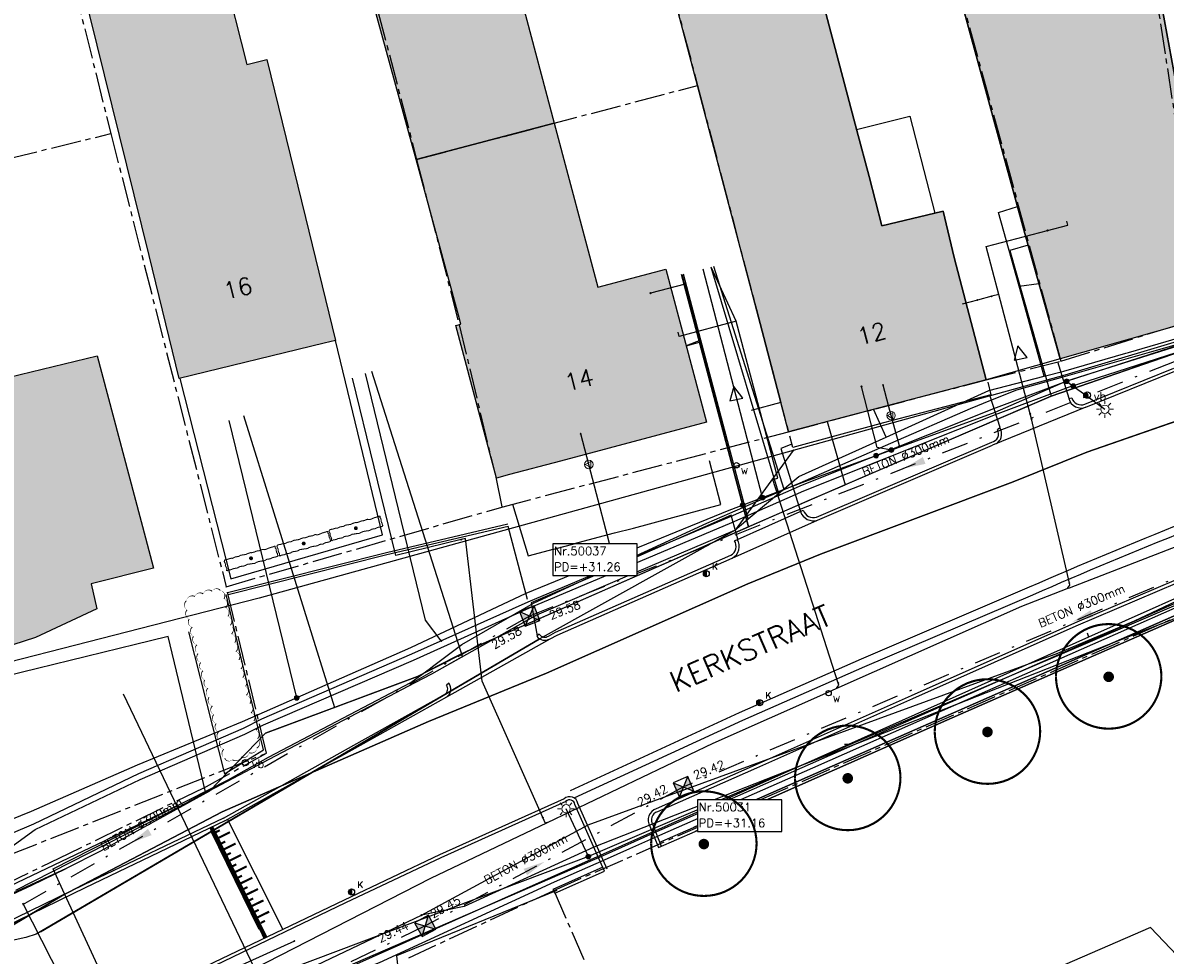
# Model space of a CAD drawing. Header units: metres. Extents: x 202952 to 203755, y 349031 to 349702.
# Tile 5 of 84: x 203085 to 203140, y 349308 to 349352. Entities that reach past the tile are written whole.
import ezdxf
from ezdxf.enums import TextEntityAlignment as Align

# ---------------------------------------------------------------- set-up
doc = ezdxf.new("R2010")
doc.units = ezdxf.units.M
for name, pattern in [('1-200 CENTER', [4.28625, 2.8575, -0.47625, 0.47625, -0.47625]), ('1-200 DASHDOT', [2.54, 1.27, -0.635, 0, -0.635]), ('1-200 HIDDEN', [0.9525, 0.635, -0.3175])]:
    doc.linetypes.add(name, pattern=pattern)
for name, color, linetype in [('bgt.onbegroeidterreindeel', 252, 'Continuous'), ('PH-ALG-WERKGRENS', 3, '1-200 WERKGRENS'), ('PH-BEST-BEBOUWING', 1, 'Continuous'), ('PH-BEST-BEBOUWING-ARCERING', 254, 'Continuous'), ('PH-BEST-DREMPEL', 11, '1-200 HIDDEN'), ('PH-BEST-HAAG-VERWIJDEREN', 96, '1-200 BLOKHAAG'), ('PH-BEST-HUISNUMMER', 7, 'Continuous'), ('PH-BEST-INDACTIEF INGETEKEND', 96, '1-200 DASHDOT'), ('PH-BEST-INRIT', 8, 'Continuous'), ('PH-BEST-KADASTRALE-GRENS', 240, '1-200 CENTER'), ('PH-BEST-KL-DATA_EUROFIBER', 115, '1-200 EUROFIBER'), ('PH-BEST-KL-DATA_GEBROERDES van donk', 115, '1-200 DATA'), ('PH-BEST-KL-DATA_KPN', 115, '1-200 TELEFONIE-KPN'), ('PH-BEST-KL-DATA_ZIGGO BV', 115, '1-200 ZIGGO'), ('PH-BEST-KL-ET_MIDDENSPANNING_ENEXIS', 115, '1-200 MIDDENSPANNING'), ('PH-BEST-KL-GAS_HOGEDRUK_ENEXIS', 115, '1-200 GASLEIDING HOGE DRUK'), ('PH-BEST-KL-GAS_LAGEDRUK_ENEXIS', 115, '1-200 GASLEIDING LAGE DRUK'), ('PH-BEST-KL-LAAGSPANNING-ENEXIS', 115, '1-200 LAAGSPANNING'), ('PH-BEST-KL-WATER-WML', 115, '1-200 WML'), ('PH-BEST-KL-WATER-WML-buiten gebruik', 11, '1-200 WML'), ('PH-BEST-LEIBOOM', 96, 'Continuous'), ('PH-BEST-MUUR-INDICATIEF INGETEKEND', 1, 'Continuous'), ('PH-BEST-POORT', 8, '1-200 HIDDEN'), ('PH-BEST-PUT-HANDHAVEN', 44, 'Continuous'), ('PH-BEST-RIO-HANDHAVEN-GEMENGD', 44, '1-200 DASHDOT'), ('PH-BEST-RIO-TEKST', 8, 'Continuous'), ('PH-BEST-RIO-TEKST-PUTTENSTAAT', 8, 'Continuous'), ('PH-BEST-RIO-TEKST-VLOEIVLAK', 8, 'Continuous'), ('PH-BEST-STRAATNAAM-RIOLERING', 7, 'Continuous'), ('PH-INM-AFSLUITER WATER', 6, 'Continuous'), ('PH-INM-BOOM-HANDHAVEN', 96, 'Continuous'), ('PH-INM-HEKWERK', 6, '1-200 HEKWERK'), ('PH-INM-KANTVERHARDING', 9, 'Continuous'), ('PH-INM-KOLK VERWIJDEREN', 6, 'Continuous'), ('PH-INM-VERKEERSBORD', 6, 'Continuous')]:
    doc.layers.add(name, color=color, linetype=linetype)
doc.styles.add('ISO', font='ISO')
doc.styles.add('NLCS-ISO', font='txt')
doc.styles.add('RDL_MAATVOERING', font='romans.shx')
doc.styles.add('ROMANS', font='romans.shx')
doc.linetypes.add('1-200 BLOKHAAG', pattern='A,0,-0.035,[1,Gras.shx,S=5,R=0,X=0,Y=0.0025],-0.475', length=0.51)
doc.linetypes.add('1-200 DATA', pattern='A,1.5,-0.6,["DATA",ROMANS,S=0.24,R=0,X=-0.5,Y=-0.12],-0.3', length=2.4)
doc.linetypes.add('1-200 EUROFIBER', pattern='A,1.5,-0.6,["EURO",ROMANS,S=0.24,R=0,X=-0.5,Y=-0.12],-0.65', length=2.75)
doc.linetypes.add('1-200 GASLEIDING HOGE DRUK', pattern='A,1.5,-0.6,["GAS HD",ROMANS,S=0.24,R=0,X=-0.5,Y=-0.12],-1.1', length=3.2)
doc.linetypes.add('1-200 GASLEIDING LAGE DRUK', pattern='A,1.5,-0.6,["GAS LD",ROMANS,S=0.24,R=0,X=-0.5,Y=-0.12],-1', length=3.1)
doc.linetypes.add('1-200 HEKWERK', pattern='A,1.5,-0.4,["X",ROMANS,S=0.24,R=0,X=-0.275,Y=-0.12],-0.05', length=1.95)
doc.linetypes.add('1-200 LAAGSPANNING', pattern='A,1.5,-0.6,["LS",ROMANS,S=0.24,R=0,X=-0.45,Y=-0.12],-0.05', length=2.15)
doc.linetypes.add('1-200 MIDDENSPANNING', pattern='A,1.5,-0.6,["MS",ROMANS,S=0.24,R=0,X=-0.5,Y=-0.12],-0.05', length=2.15)
doc.linetypes.add('1-200 TELEFONIE-KPN', pattern='A,1.5,-0.6,["KPN",ROMANS,S=0.24,R=0,X=-0.5,Y=-0.12],-0.3', length=2.4)
doc.linetypes.add('1-200 WERKGRENS', pattern='A,1.5,-0.6,["WERK",ROMANS,S=0.24,R=0,X=-0.5,Y=-0.12],-0.45', length=2.55)
doc.linetypes.add('1-200 WML', pattern='A,1.5,-0.6,["WML",ROMANS,S=0.24,R=0,X=-0.5,Y=-0.12],-0.3', length=2.4)
doc.linetypes.add('1-200 ZIGGO', pattern='A,1.5,-0.6,["ZIGGO",ROMANS,S=0.24,R=0,X=-0.5,Y=-0.12],-0.65', length=2.75)

# ---------------------------------------------------------------- blocks, each defined once
blk = doc.blocks.new('SKL-WTB_HULP_OVERIG-SO')
at = {"color": 0, "linetype": 'ByBlock', "lineweight": 18}
for points in [[(-0.14, 0.14), (0.14, -0.14)], [(0.14, 0.14), (-0.14, -0.14)]]:
    blk.add_lwpolyline(points, dxfattribs=at)
at = {"color": 0, "linetype": 'ByBlock', "lineweight": 18, "style": 'NLCS-ISO', "flags": 1}
for tag, p in [('TYPE', (1.5, 0)), ('OMSCHRIJVING', (1.5, -3)), ('LABEL', (1.5, -1.5))]:
    blk.add_attdef(tag, p, '', height=1, dxfattribs=at)
blk = doc.blocks.new('SKL-WTB_HULP_MOF-SO')
at = {"linetype": 'ByBlock', "lineweight": 18}
h = blk.add_hatch(color=0, dxfattribs=at)
h.dxf.hatch_style = 1
h.paths.add_polyline_path([(-0.5625, 0, 1), (0.5625, 0, 1)])
at = {"color": 0, "linetype": 'ByBlock', "lineweight": 18}
blk.add_circle((0, 0), 0.5625, dxfattribs=at)
at = {"color": 0, "linetype": 'ByBlock', "lineweight": 18, "style": 'NLCS-ISO', "flags": 1}
for tag, p in [('TYPE', (1.5, 0)), ('OMSCHRIJVING', (1.5, -3)), ('LABEL', (1.5, -1.5))]:
    blk.add_attdef(tag, p, '', height=1, dxfattribs=at)
blk = doc.blocks.new('SKL-ET_OV_LICHTMAST-SO')
at = {"color": 0, "linetype": 'ByBlock', "lineweight": 18}
for points in [[(-1.25, 0), (-2, 0)], [(-1.41, 1.41), (-0.88, 0.88)], [(0, 2), (0, 1.25)], [(0.88, 0.88), (1.41, 1.41)], [(2, 0), (1.25, 0)], [(-1.41, -1.41), (-0.88, -0.88)], [(0, -1.25), (0, -2)], [(0.88, -0.88), (1.41, -1.41)]]:
    blk.add_lwpolyline(points, dxfattribs=at)
blk.add_circle((0, 0), 1, dxfattribs=at)
blk = doc.blocks.new('SKL-WTB_HULP_VERLOOP-SO')
at = {"color": 0, "linetype": 'ByBlock', "lineweight": 18}
for points in [[(0.44, 0.72), (-0.88, 0)], [(0.44, -0.72), (-0.88, 0)], [(0.44, -0.72), (0.44, 0.72)]]:
    blk.add_lwpolyline(points, dxfattribs=at)
blk.add_circle((0, 0), 1, dxfattribs=at)
at = {"color": 0, "linetype": 'ByBlock', "lineweight": 18, "style": 'NLCS-ISO', "flags": 1}
for tag, p in [('TYPE', (1.5, 0)), ('OMSCHRIJVING', (1.5, -3)), ('LABEL', (1.5, -1.5))]:
    blk.add_attdef(tag, p, '', height=1, dxfattribs=at)
blk = doc.blocks.new('*U27')
blk.add_circle((0, 0), 0.15)
at = {"style": 'RDL_MAATVOERING'}
blk.add_text('vb', height=0.4, dxfattribs=at).set_placement((0.302, -0.254))
blk = doc.blocks.new('INRITSYMBOOL')
at = {"layer": 'PH-BEST-INRIT'}
blk.add_lwpolyline([(-0.315, 0.63), (0, 0), (0.315, 0.63)], close=True, dxfattribs=at)
blk = doc.blocks.new('Boom - leilinde')
at = {"const_width": 0.1}
blk.add_lwpolyline([(-0.48, 2.51), (-0.33, 2.47), (-0.27, 2.52), (-0.16, 2.52), (-0.01, 2.49), (0.14, 2.49), (0.21, 2.53), (0.36, 2.51), (0.45, 2.53), (0.49, 2.49), (0.5, 2.26), (0.48, 2.01), (0.54, 1.73), (0.49, 1.45), (0.56, 1.17), (0.51, 0.83), (0.49, 0.6), (0.52, 0.33), (0.56, 0.23), (0.51, -0.1), (0.5, -0.21), (0.46, -0.5), (0.51, -0.68), (0.52, -0.87), (0.48, -1.15), (0.48, -1.29), (0.53, -1.44), (0.54, -1.47), (0.51, -1.77), (0.5, -1.9), (0.53, -2.05), (0.53, -2.13), (0.5, -2.32), (0.52, -2.45), (0.54, -2.48), (0.5, -2.54), (0.32, -2.47), (0.2, -2.5), (0.01, -2.53), (-0.12, -2.48), (-0.27, -2.5), (-0.32, -2.53), (-0.41, -2.52), (-0.5, -2.46), (-0.52, -2.39), (-0.52, -2.28), (-0.5, -2.17), (-0.51, -2.03), (-0.51, -1.83), (-0.47, -1.71), (-0.5, -1.53), (-0.52, -1.4), (-0.5, -1.2), (-0.48, -1.11), (-0.54, -0.86), (-0.48, -0.35), (-0.52, -0.13), (-0.53, 0.11), (-0.49, 0.2), (-0.49, 0.35), (-0.49, 0.46), (-0.52, 0.66), (-0.5, 0.86), (-0.48, 0.97), (-0.53, 1.26), (-0.44, 1.48), (-0.44, 1.63), (-0.48, 1.87), (-0.49, 2), (-0.49, 2.31), (-0.51, 2.46)], close=True, dxfattribs=at)
at = {"const_width": 0.188}
blk.add_lwpolyline([(0, -0.09, 1), (0, 0.09, 1)], format="xyb", close=True, dxfattribs=at)
blk = doc.blocks.new('*U26')
h = blk.add_hatch(color=256)
h.paths.add_polyline_path([(0, 0), (-0.375, 0.375), (-0.375, -0.375)])
h.paths.add_polyline_path([(0.375, 0.375), (0, 0), (0.375, -0.375)])
for p, q in [((-0.375, -0.375), (0.375, 0.375)), ((-0.375, 0.375), (0.375, -0.375))]:
    blk.add_line(p, q)
blk.add_lwpolyline([(-0.375, -0.375), (0.375, -0.375), (0.375, 0.375), (-0.375, 0.375)], close=True)
blk = doc.blocks.new('Materialisatie')
blk.add_solid([(-1.04, 0.173), (-1.04, -0.173), (0, 0)])
at = {"style": 'ROMANS'}
blk.add_attdef('MATERIALISATIE', (-2.631, 0.657), '', height=0.4, dxfattribs=at)
blk = doc.blocks.new('Puttenstaat bestaand')
blk.add_wipeout([(0, 0), (4, 0), (4, 1.5), (0, 1.5)])
blk.add_lwpolyline([(0, 0), (4, 0), (4, 1.5), (0, 1.5)], close=True)
at = {"style": 'ROMANS'}
for tag, p in [('NR', (0.066, 0.955)), ('PD', (0.066, 0.203))]:
    blk.add_attdef(tag, p, '', height=0.4, dxfattribs=at)
blk = doc.blocks.new('65')
at = {"color": 0}
blk.add_circle((0, 0), 0.25, dxfattribs=at)
at = {"color": 0, "style": 'ISO'}
blk.add_attdef('65', (0.6, 0), '', height=0.9, dxfattribs=at)
blk = doc.blocks.new('*U45')
at = {"const_width": 0.1}
blk.add_lwpolyline([(-2.5, 0.004, 0.990403), (2.5, 0.03, 0.990403), (-2.5, 0.018)], format="xyb", dxfattribs=at)
at = {"linetype": 'Continuous', "const_width": 0.25}
blk.add_lwpolyline([(-0.125, 0, 1), (0.125, 0, 1)], format="xyb", close=True, dxfattribs=at)
blk = doc.blocks.new('*U51')
h = blk.add_hatch(color=256)
edge = h.paths.add_edge_path()
edge.add_arc((0, 0), 0.142, 90, 270)
edge.add_line((0, -0.142), (0, 0.142))
blk.add_line((0, 0.142), (0, -0.142))
blk.add_circle((0, 0), 0.142)
at = {"ltscale": 0.05, "style": 'ROMANS'}
blk.add_text('K', height=0.3, dxfattribs=at).set_placement((0.277, 0.195))

msp = doc.modelspace()

# ---------------------------------------------------------------- hatches: boundary and pattern name
at = {"layer": 'PH-BEST-BEBOUWING-ARCERING'}
for points in [[(203126.778, 349396.225), (203125.933, 349399.255), (203126.116, 349399.306), (203125.367, 349401.87), (203125.269, 349401.843), (203117.244, 349399.601), (203117.876, 349397.339), (203125.774, 349368.421), (203133.01, 349341.93), (203134.65, 349336.16), (203140.153, 349337.725), (203142.352, 349338.35), (203142.531, 349338.401), (203140.324, 349346.038), (203140.698, 349346.177), (203139.361, 349353.406), (203138.088, 349358.948), (203137.739, 349358.891), (203134.402, 349370.71), (203132.995, 349375.762), (203129.768, 349386.808), (203129.43, 349386.717)], [(203092.87, 349335.23), (203091.45, 349341.06), (203085.464, 349365.298), (203095.793, 349367.945), (203097.208, 349362.257), (203093.285, 349361.189), (203094.989, 349354.426), (203096.076, 349350.112), (203097.024, 349350.353), (203098.87, 349342.87), (203100.29, 349337.04), (203099.748, 349336.908)], [(203131.14, 349335.17), (203124.511, 349333.432), (203121.76, 349332.71), (203121.397, 349334.094), (203120.24, 349338.51), (203116.214, 349353.82), (203113.237, 349365.151), (203118.609, 349366.618), (203121.54, 349355.232), (203122.736, 349355.549), (203125.001, 349346.995), (203125.582, 349344.801), (203126.188, 349342.47), (203128.699, 349343.074), (203129.04, 349343.154), (203129.092, 349343.168), (203129.62, 349340.97)], [(203101.251, 349356.041), (203100.214, 349360.087), (203105.642, 349361.504), (203110.474, 349362.79), (203112.822, 349353.967), (203109.15, 349352.991), (203110.655, 349347.334), (203104.103, 349345.609)], [(203107.917, 349330.508), (203107.208, 349333.181), (203105.997, 349337.751), (203106.23, 349337.812), (203106.119, 349338.234), (203104.103, 349345.609), (203110.655, 349347.334), (203112.724, 349339.558), (203115.942, 349340.414), (203117.874, 349333.157), (203110.946, 349331.314), (203108.539, 349330.674)], [(203074.189, 349321.909), (203072.973, 349326.803), (203072.882, 349327.168), (203072.331, 349329.389), (203071.652, 349332.12), (203071.914, 349333.485), (203071.651, 349334.594), (203071.375, 349335.759), (203070.473, 349336.871), (203069.268, 349341.708), (203072.185, 349342.435), (203074.12, 349342.917), (203076.247, 349343.447), (203076.22, 349343.556), (203084.07, 349345.48), (203084.166, 349345.091), (203083.635, 349344.957), (203078.158, 349343.577), (203078.958, 349340.365), (203080.338, 349340.703), (203083.282, 349341.392), (203084.817, 349335.295), (203088.984, 349336.312), (203091.282, 349327.674), (203091.662, 349326.243), (203088.704, 349325.502), (203088.967, 349324.317), (203086.07, 349322.948), (203083.404, 349322.107), (203083.294, 349322.087), (203082.034, 349321.859), (203080.66, 349321.611), (203077.441, 349321.479), (203077.167, 349322.639)]]:
    msp.add_hatch(color=256, dxfattribs=at).paths.add_polyline_path(points)

# ---------------------------------------------------------------- linework, layer by layer
at = {"layer": 'bgt.onbegroeidterreindeel'}
for points in [[(203120, 349389.562), (203125.774, 349368.421), (203133.01, 349341.93), (203134.65, 349336.16), (203131.14, 349335.17), (203129.62, 349340.97), (203129.092, 349343.168), (203129.04, 349343.154), (203128.699, 349343.074), (203126.188, 349342.47), (203125.582, 349344.801), (203125.001, 349346.995), (203122.736, 349355.549), (203121.54, 349355.232), (203120, 349361.214)], [(203140.698, 349346.177), (203139.361, 349353.406), (203138.088, 349358.948), (203145.148, 349360.855)], [(203120, 349339.423), (203120.24, 349338.51), (203121.397, 349334.094), (203120, 349333.722)], [(203120, 349315.164), (203123.045, 349316.507), (203129.188, 349319.216), (203150.049, 349328.373)], [(203120.081, 349314.981), (203123.126, 349316.324), (203129.269, 349319.033), (203150.129, 349328.189)]]:
    msp.add_lwpolyline(points, dxfattribs=at)
at = {"layer": 'PH-ALG-WERKGRENS'}
msp.add_lwpolyline([(203090.218, 349320.286), (203098.841, 349302.242)], dxfattribs=at)
at = {"layer": 'PH-BEST-BEBOUWING'}
for points in [[(203117.244, 349399.601), (203125.269, 349401.843), (203125.367, 349401.87), (203126.116, 349399.306), (203125.933, 349399.255), (203126.778, 349396.225), (203129.43, 349386.717), (203129.768, 349386.808), (203132.995, 349375.762), (203134.402, 349370.71), (203137.739, 349358.891), (203138.088, 349358.948), (203139.361, 349353.406), (203140.698, 349346.177), (203140.324, 349346.038), (203142.531, 349338.401), (203142.352, 349338.35), (203140.153, 349337.725), (203134.65, 349336.16), (203133.01, 349341.93), (203125.774, 349368.421), (203117.876, 349397.339), (203117.244, 349399.601)], [(203092.87, 349335.23), (203091.45, 349341.06), (203085.464, 349365.298), (203095.793, 349367.945), (203097.208, 349362.257), (203093.285, 349361.189), (203094.989, 349354.426), (203096.076, 349350.112), (203097.024, 349350.353), (203098.87, 349342.87), (203100.29, 349337.04), (203099.748, 349336.908), (203092.87, 349335.23)], [(203131.14, 349335.17), (203124.511, 349333.432), (203121.76, 349332.71), (203121.397, 349334.094), (203120.24, 349338.51), (203116.214, 349353.82), (203113.237, 349365.151), (203118.609, 349366.618), (203121.54, 349355.232), (203122.736, 349355.549), (203125.001, 349346.995), (203125.582, 349344.801), (203126.188, 349342.47), (203128.699, 349343.074), (203129.04, 349343.154), (203129.092, 349343.168), (203129.62, 349340.97), (203131.14, 349335.17)], [(203101.251, 349356.041), (203100.214, 349360.087), (203105.642, 349361.504), (203110.474, 349362.79), (203112.822, 349353.967), (203109.15, 349352.991), (203110.655, 349347.334), (203104.103, 349345.609), (203101.251, 349356.041)], [(203107.917, 349330.508), (203107.208, 349333.181), (203105.997, 349337.751), (203106.23, 349337.812), (203106.119, 349338.234), (203104.103, 349345.609), (203110.655, 349347.334), (203112.724, 349339.558), (203115.942, 349340.414), (203117.874, 349333.157), (203110.946, 349331.314), (203108.539, 349330.674), (203107.917, 349330.508)], [(203124.989, 349347.041), (203127.52, 349347.67), (203128.699, 349343.074), (203126.188, 349342.47), (203125.582, 349344.801), (203125.001, 349346.995), (203124.989, 349347.041)]]:
    msp.add_lwpolyline(points, close=True, dxfattribs=at)
msp.add_lwpolyline([(203084.817, 349335.295), (203088.984, 349336.312), (203091.282, 349327.674), (203091.662, 349326.243), (203088.704, 349325.502), (203088.967, 349324.317), (203086.07, 349322.948), (203083.404, 349322.107)], dxfattribs=at)
at = {"layer": 'PH-BEST-DREMPEL', "linetype": 'Continuous', "transparency": 33554687}
for points, const_width in [([(203094.402, 349313.953), (203096.965, 349308.719)], 0.2), ([(203094.618, 349313.728), (203094.797, 349313.816)], 0.1), ([(203094.746, 349313.457), (203095.284, 349313.723)], 0.1), ([(203094.879, 349313.188), (203095.058, 349313.277)], 0.1), ([(203095.011, 349312.919), (203095.549, 349313.185)], 0.1), ([(203095.144, 349312.65), (203095.324, 349312.739)], 0.1), ([(203095.273, 349312.379), (203095.811, 349312.645)], 0.1), ([(203095.405, 349312.11), (203095.585, 349312.198)], 0.1), ([(203095.538, 349311.841), (203096.076, 349312.107)], 0.1), ([(203095.671, 349311.572), (203095.851, 349311.66)], 0.1), ([(203095.804, 349311.303), (203096.342, 349311.569)], 0.1), ([(203095.937, 349311.034), (203096.116, 349311.123)], 0.1), ([(203096.07, 349310.765), (203096.608, 349311.031)], 0.1), ([(203096.203, 349310.496), (203096.382, 349310.585)], 0.1), ([(203096.335, 349310.227), (203096.873, 349310.493)], 0.1), ([(203096.468, 349309.958), (203096.648, 349310.047)], 0.1), ([(203096.601, 349309.689), (203097.139, 349309.955)], 0.1), ([(203096.734, 349309.42), (203096.939, 349309.521)], 0.1)]:
    msp.add_lwpolyline(points, dxfattribs=dict(at, const_width=const_width))
msp.add_lwpolyline([(203094.354, 349313.809), (203096.653, 349309.128)], dxfattribs=at)
at = {"layer": 'PH-BEST-HAAG-VERWIJDEREN', "flags": 128}
msp.add_lwpolyline([(203110.785, 349310.955), (203103.185, 349307.858), (203103.598, 349303.996)], dxfattribs=at)
at = {"layer": 'PH-BEST-INDACTIEF INGETEKEND', "linetype": '1-200 BLOKHAAG', "flags": 128}
msp.add_lwpolyline([(203092.899, 349335.237), (203095.316, 349325.737), (203102.515, 349327.817), (203100.29, 349337.04)], dxfattribs=at)
at = {"layer": 'PH-BEST-INDACTIEF INGETEKEND'}
msp.add_lwpolyline([(203094.829, 349325.182, 0, 0.05, -0.520567), (203095.001, 349324.79, 0, 0.05, -0.520567), (203095.079, 349324.355, 0, 0.05, -0.520567), (203095.185, 349323.961, 0, 0.05, -0.520567), (203095.305, 349323.534, 0, 0.05, -0.520567), (203095.356, 349323.121, 0, 0.05, -0.520567), (203095.514, 349322.714, 0, 0.05, -0.520567), (203095.562, 349322.28, 0, 0.05, -0.520567), (203095.708, 349321.89, 0, 0.05, -0.520567), (203095.799, 349321.456, 0, 0.05, -0.520567), (203095.888, 349321.058, 0, 0.05, -0.520567), (203096.02, 349320.636, 0, 0.05, -0.520567), (203096.057, 349320.214, 0, 0.05, -0.520567), (203096.225, 349319.815, 0, 0.05, -0.520567), (203096.284, 349319.38, 0, 0.05, -0.520567), (203096.414, 349318.99, 0, 0.05, -0.520567), (203096.517, 349318.557, 0, 0.05, -0.520567), (203096.59, 349318.155, 0, 0.05, -0.520567), (203096.56, 349317.714, 0, 0.05, -0.520567), (203096.191, 349317.496, 0, 0.05, -0.520567), (203095.801, 349317.286, 0, 0.05, -0.520567), (203095.399, 349317.161, 0, 0.05, -0.520567), (203095.031, 349317.227, 0, 0.05, -0.520567), (203094.995, 349317.657, 0, 0.05, -0.520567), (203094.823, 349318.047, 0, 0.05, -0.520567), (203094.745, 349318.482, 0, 0.05, -0.520567), (203094.63, 349318.874, 0, 0.05, -0.520567), (203094.51, 349319.301, 0, 0.05, -0.520567), (203094.449, 349319.711, 0, 0.05, -0.520567), (203094.29, 349320.119, 0, 0.05, -0.520567), (203094.243, 349320.551, 0, 0.05, -0.520567), (203094.087, 349320.94, 0, 0.05, -0.520567), (203093.997, 349321.374, 0, 0.05, -0.520567), (203093.898, 349321.769, 0, 0.05, -0.520567), (203093.766, 349322.192, 0, 0.05, -0.520567), (203093.72, 349322.61, 0, 0.05, -0.520567), (203093.551, 349323.01, 0, 0.05, -0.520567), (203093.491, 349323.444, 0, 0.05, -0.520567), (203093.352, 349323.833, 0, 0.05, -0.520567), (203093.249, 349324.265, 0, 0.05, -0.520567), (203093.22, 349324.693, 0, 0.05, -0.520567), (203093.621, 349324.896, 0, 0.05, -0.520567), (203094.011, 349325.02, 0, 0.05, -0.520567), (203094.437, 349325.145, 0, 0.05, -0.520567), (203094.829, 349325.182, 0, 0.05, -0.520567)], format="xyseb", dxfattribs=at)
at = {"layer": 'PH-BEST-KADASTRALE-GRENS', "ltscale": 0.5}
for p, q in [((203091.488, 349394.122), (203104.133, 349345.617)), ((203087.874, 349353.882), (203089.637, 349346.844)), ((203104.133, 349345.617), (203117.453, 349349.124)), ((203117.453, 349349.124), (203121.76, 349332.71)), ((203070.167, 349342.073), (203089.637, 349346.844)), ((203089.637, 349346.844), (203095.102, 349325.363)), ((203134.681, 349336.054), (203142.506, 349338.486)), ((203108.169, 349329.138), (203121.76, 349332.71)), ((203095.102, 349325.363), (203108.169, 349329.138)), ((203110.632, 349310.963), (203150.424, 349328.43)), ((203097.015, 349317.469), (203095.102, 349325.363)), ((203094.025, 349315.816), (203097.015, 349317.469)), ((203094.025, 349315.816), (203087.628, 349312.703)), ((203087.628, 349312.703), (203082.725, 349310.324)), ((203103.755, 349307.763), (203110.632, 349310.963)), ((203110.632, 349310.963), (203115.065, 349300.748))]:
    msp.add_line(p, q, dxfattribs=at)
for points in [[(203116.735, 349401.625), (203117.876, 349397.339), (203134.681, 349336.054)], [(203104.332, 349397.478), (203116.214, 349353.82), (203117.453, 349349.124)], [(203137.739, 349358.891), (203139.072, 349354.16), (203140.324, 349346.038), (203142.506, 349338.486)], [(203104.133, 349345.617), (203106.152, 349337.772), (203107.88, 349330.55), (203108.169, 349329.138)], [(203121.76, 349332.71), (203131.14, 349335.17), (203134.681, 349336.054)], [(203121.76, 349332.71), (203131.14, 349335.17), (203134.681, 349336.054)], [(203076.844, 349315.917), (203078.641, 349313.64), (203080.557, 349312.399), (203082.23, 349311.984), (203083.685, 349312.322), (203084.79, 349312.638), (203097.015, 349317.469)]]:
    msp.add_lwpolyline(points, dxfattribs=at)
at = {"layer": 'PH-BEST-KL-DATA_EUROFIBER'}
for points in [[(203121.565, 349329.964), (203118.229, 349340.536)], [(203138.995, 349336.51), (203140.386, 349336.906), (203140.774, 349337.016), (203142.622, 349337.573), (203147.944, 349339.176)], [(203126.62, 349332.163), (203130.387, 349333.803), (203131.363, 349334.197), (203132.591, 349334.694), (203134.889, 349335.342), (203134.891, 349335.343), (203138.995, 349336.51)], [(203121.565, 349329.964), (203122.319, 349330.292), (203126.62, 349332.163)], [(203090.999, 349303.101), (203102.377, 349307.548), (203110.665, 349311.373), (203113.033, 349312.418), (203113.034, 349312.419), (203114.244, 349312.952), (203115.665, 349313.579), (203122.924, 349316.782), (203129.067, 349319.491), (203148.833, 349328.21), (203150.212, 349328.818), (203154.002, 349330.094)], [(203114.153, 349326.653), (203117.892, 349328.373), (203118.979, 349328.844), (203121.565, 349329.964)], [(203104.879, 349321.579), (203106.277, 349322.621), (203109.668, 349324.581), (203114.153, 349326.653)], [(203090.999, 349303.101), (203090.079, 349305.091), (203087.36, 349310.983), (203086.896, 349311.988), (203095.205, 349316.21), (203097.105, 349317.284), (203103.862, 349320.82), (203104.783, 349321.507)], [(203104.783, 349321.507), (203104.879, 349321.579)]]:
    msp.add_lwpolyline(points, dxfattribs=at)
at = {"layer": 'PH-BEST-KL-DATA_GEBROERDES van donk'}
for points in [[(203104.86, 349321.229), (203109.825, 349324.032), (203114.573, 349326.061), (203119.212, 349328.042), (203119.856, 349328.58), (203122.252, 349330.583), (203126.393, 349332.456), (203131.258, 349334.656), (203133.891, 349335.335), (203134.816, 349335.573), (203137.75, 349336.427), (203137.875, 349336.464), (203140.31, 349337.173), (203142.537, 349337.822), (203146.616, 349339.01), (203151.247, 349340.359), (203153.644, 349341.046), (203155.781, 349341.659), (203156.5, 349341.865), (203158.899, 349342.552), (203163.059, 349343.745), (203166.376, 349344.695), (203171.038, 349346.031), (203170.073, 349349.466)], [(203133.891, 349335.335), (203132.697, 349339.615), (203131.724, 349343.104), (203132.613, 349343.381)], [(203117.614, 349337.051), (203116.786, 349340.18)], [(203132.697, 349339.615), (203133.637, 349339.727)], [(203119.856, 349328.58), (203117.614, 349337.051), (203116.911, 349336.775)], [(203089.221, 349302.328), (203089.481, 349302.44), (203095.316, 349304.969), (203112.95, 349312.61), (203115.385, 349313.69), (203150.139, 349329.005), (203156.478, 349331.14), (203158.186, 349331.715), (203159.202, 349331.981), (203164.607, 349333.397), (203168.36, 349334.381), (203173.059, 349335.612), (203175.278, 349336.194), (203175.402, 349335.697)], [(203104.86, 349321.229), (203106.311, 349322.048), (203102.009, 349335.566)], [(203126.393, 349332.456), (203125.799, 349333.77)], [(203097.146, 349317.193), (203100.664, 349319.034), (203104.065, 349320.814)], [(203104.065, 349320.814), (203104.86, 349321.23), (203104.86, 349321.229)], [(203085.138, 349310.98), (203092.016, 349314.478), (203097.146, 349317.193)], [(203088.632, 349304.111), (203085.462, 349310.353)]]:
    msp.add_lwpolyline(points, dxfattribs=at)
at = {"layer": 'PH-BEST-KL-DATA_KPN'}
for points in [[(203174.447, 349347.245), (203174.095, 349347.141), (203134.868, 349335.39), (203121.99, 349331.824)], [(203104.362, 349309.787), (203112.259, 349314.071), (203134.527, 349322.205), (203138.174, 349323.75), (203144.623, 349326.797), (203148.055, 349328.593), (203151.618, 349330.112), (203155.291, 349331.345), (203159.049, 349332.283)], [(203159.049, 349332.283), (203152.062, 349329.584), (203141.665, 349324.474), (203112.541, 349313.008), (203106.387, 349310.195), (203104.363, 349309.787)], [(203121.991, 349331.824), (203119.234, 349328.034), (203109.935, 349322.87), (203086.102, 349308.886), (203085.608, 349308.737), (203085.104, 349308.626), (203084.593, 349308.553), (203084.078, 349308.519), (203083.562, 349308.523), (203082.498, 349308.643), (203075.526, 349319.522)], [(203121.99, 349331.824), (203096.666, 349324.813), (203076.059, 349319.54), (203075.793, 349319.521), (203075.527, 349319.522)], [(203086.296, 349308.999), (203109.935, 349322.87)], [(203104.362, 349309.787), (203104.348, 349309.779), (203098.406, 349306.949), (203090.689, 349303.236), (203078.493, 349296.667), (203071.288, 349292.472)]]:
    msp.add_lwpolyline(points, dxfattribs=at)
at = {"layer": 'PH-BEST-KL-DATA_ZIGGO BV'}
for points in [[(203134.22, 349334.39), (203156.236, 349341.998), (203169.667, 349344.662)], [(203133.119, 349341.547), (203132.255, 349341.301), (203134.22, 349334.39)], [(203119.865, 349328.202), (203116.683, 349340.155)], [(203116.713, 349340.162), (203117.536, 349336.953)], [(203147.219, 349338.882), (203134.22, 349334.39)], [(203074.246, 349295.189), (203080.19, 349299.491), (203080.513, 349299.884), (203080.6, 349300.213), (203080.514, 349300.714), (203078.696, 349304.756), (203078.712, 349305.297), (203078.882, 349305.618), (203079.155, 349305.857), (203087.316, 349310.711), (203094.911, 349314.696), (203104.691, 349318.968), (203110.294, 349321.258), (203119.837, 349325.494), (203123.281, 349326.906), (203132.407, 349330.333), (203135.907, 349331.735), (203154.278, 349338.103)], [(203116.908, 349336.786), (203117.536, 349336.953)], [(203117.536, 349336.953), (203119.865, 349328.202)], [(203096.964, 349318.421), (203104.171, 349321.106), (203105.149, 349321.629), (203106.188, 349322.151), (203107.284, 349322.672), (203108.435, 349323.191), (203122.749, 349329.469), (203134.22, 349334.39)], [(203134.22, 349334.39), (203124.442, 349330.195)], [(203095.927, 349333.475), (203100.242, 349319.642)], [(203123.59, 349333.19), (203124.442, 349330.195)], [(203124.442, 349330.195), (203119.865, 349328.202)], [(203122.749, 349329.469), (203124.442, 349330.195)], [(203119.865, 349328.202), (203107.284, 349322.672), (203104.171, 349321.106), (203100.242, 349319.642)], [(203108.435, 349323.191), (203119.865, 349328.202)], [(203100.242, 349319.642), (203096.964, 349318.421), (203094.311, 349315.67), (203089.137, 349312.817), (203087.509, 349312.001), (203082.273, 349309.589), (203081.095, 349309.358), (203079.943, 349309.485), (203078.818, 349309.969), (203077.72, 349310.811), (203076.648, 349312.01), (203075.978, 349313.161), (203075.484, 349314.622), (203072.734, 349325.502)], [(203081.095, 349309.358), (203081.485, 349309.395), (203081.877, 349309.472), (203082.273, 349309.589), (203082.672, 349309.745), (203084.276, 349310.465), (203085.888, 349311.218), (203087.509, 349312.001)], [(203141.278, 349306.828), (203140.803, 349307.231), (203138.927, 349309.206), (203124.402, 349302.894), (203124.426, 349302.128), (203124.352, 349301.014)]]:
    msp.add_lwpolyline(points, dxfattribs=at)
at = {"layer": 'PH-BEST-KL-ET_MIDDENSPANNING_ENEXIS'}
msp.add_lwpolyline([(203174.675, 349345.123), (203163.599, 349341.139), (203156.62, 349338.882), (203151.438, 349337.148), (203135.907, 349331.735), (203132.407, 349330.333), (203123.281, 349326.906), (203119.837, 349325.494), (203110.294, 349321.258), (203104.691, 349318.968), (203094.911, 349314.696), (203087.316, 349310.711), (203081.929, 349307.508)], dxfattribs=at)
at = {"layer": 'PH-BEST-KL-GAS_HOGEDRUK_ENEXIS'}
msp.add_lwpolyline([(203063.845, 349290.591), (203064.301, 349290.882), (203067.735, 349292.835), (203065.146, 349300.33), (203065.104, 349300.616), (203065.11, 349300.906), (203065.163, 349301.19), (203065.263, 349301.462), (203065.45, 349301.774), (203065.698, 349302.041), (203069.75, 349303.916), (203079.343, 349308.997), (203086.041, 349313.859), (203091.019, 349316.22), (203095.987, 349318.367), (203096.869, 349318.81), (203103.981, 349321.883), (203109.489, 349324.355), (203119.082, 349328.397), (203122.495, 349329.904), (203131.57, 349333.525), (203135.032, 349334.813), (203151.328, 349340.07)], dxfattribs=at)
at = {"layer": 'PH-BEST-KL-GAS_LAGEDRUK_ENEXIS'}
for points in [[(203073.192, 349323.473), (203073.904, 349318.816), (203074.988, 349315.426), (203078.106, 349310.771), (203085.987, 349314.12), (203090.958, 349316.514), (203095.926, 349318.661), (203096.798, 349319.101), (203103.91, 349322.174), (203109.414, 349324.646), (203119.007, 349328.687), (203122.419, 349330.194), (203131.494, 349333.815), (203134.95, 349335.101), (203151.246, 349340.359), (203155.733, 349341.957), (203163.101, 349343.667), (203174.538, 349345.603), (203189.278, 349349.665), (203200.812, 349352.83), (203203.117, 349367.108)], [(203121.325, 349329.711), (203118.173, 349340.243), (203118.104, 349340.505)], [(203105.301, 349322.799), (203104.558, 349323.77), (203101.704, 349335.461)], [(203126.499, 349333.954), (203126.246, 349334.92)], [(203126.626, 349333.471), (203126.499, 349333.954)], [(203127.028, 349332.033), (203126.626, 349333.471)], [(203112.298, 349331.152), (203111.912, 349332.606)], [(203113.55, 349326.389), (203112.298, 349331.152)], [(203098.337, 349308.564), (203089.991, 349304.787), (203077.589, 349298.223), (203067.453, 349292.323)]]:
    msp.add_lwpolyline(points, dxfattribs=at)
at = {"layer": 'PH-BEST-KL-LAAGSPANNING-ENEXIS'}
for points in [[(203151.274, 349340.262), (203134.95, 349335.101), (203131.545, 349333.622), (203122.393, 349330.291), (203118.931, 349328.978), (203109.313, 349325.033), (203103.839, 349322.466), (203095.866, 349318.955), (203090.877, 349316.906), (203085.864, 349314.707), (203078.947, 349311.907), (203078.521, 349311.881), (203078.096, 349311.924), (203077.684, 349312.035), (203077.296, 349312.212), (203076.941, 349312.449), (203076.63, 349312.741), (203076.37, 349313.08), (203076.168, 349313.456), (203075.247, 349317.129)], [(203120.532, 349329.585), (203117.717, 349340.41)], [(203119.59, 349329.228), (203116.867, 349339.703), (203115.222, 349339.275)], [(203126.639, 349331.836), (203125.969, 349331.957), (203125.227, 349334.856)], [(203134.95, 349335.101), (203135.263, 349334.872)], [(203135.263, 349334.872), (203135.858, 349334.437)], [(203135.858, 349334.437), (203136.765, 349333.773)], [(203098.448, 349320.092), (203095.241, 349333.239)], [(203152.065, 349329.585), (203112.274, 349312.569), (203090.6, 349304.404), (203084.677, 349301.398), (203082.665, 349300.359), (203080.665, 349299.295), (203078.676, 349298.205), (203076.699, 349297.092), (203074.735, 349295.953), (203072.784, 349294.79), (203070.845, 349293.603), (203068.92, 349292.392), (203066.91, 349291.237), (203065.086, 349290.161), (203064.386, 349289.69)], [(203112.274, 349312.569), (203111.216, 349314.835)]]:
    msp.add_lwpolyline(points, dxfattribs=at)
at = {"layer": 'PH-BEST-KL-WATER-WML'}
for points in [[(203134.04, 349342.25), (203135.007, 349342.504), (203134.956, 349342.697)], [(203131.734, 349339.216), (203131.138, 349341.49), (203134.04, 349342.25)], [(203119.278, 349337.946), (203118.093, 349340.502)], [(203131.734, 349339.216), (203131.395, 349339.128)], [(203133.217, 349333.558), (203131.734, 349339.216)], [(203130.718, 349338.95), (203129.992, 349338.76)], [(203131.395, 349339.128), (203130.718, 349338.95)], [(203119.278, 349337.946), (203116.583, 349337.229), (203116.531, 349337.422)], [(203124.123, 349320.794), (203121.016, 349330.441), (203121.257, 349330.505), (203119.278, 349337.946)], [(203106.248, 349327.594), (203103.139, 349326.837), (203101.09, 349335.25)], [(203133.28, 349333.316), (203133.217, 349333.558)], [(203135.079, 349325.525), (203133.28, 349333.316)], [(203064.619, 349289.302), (203069.267, 349292.216), (203073.217, 349294.692), (203077.661, 349297.791), (203089.097, 349303.502), (203093.146, 349305.575), (203104.806, 349311.546), (203110.333, 349314.186), (203118.185, 349317.938), (203123.533, 349320.312), (203124.029, 349320.532), (203132.824, 349324.437), (203134.975, 349325.271), (203135.083, 349325.313), (203142.546, 349328.207)], [(203110.112, 349314.413), (203107.245, 349320.889), (203106.442, 349327.641), (203106.248, 349327.594)], [(203134.975, 349325.271), (203135.006, 349325.31), (203135.1, 349325.427), (203135.079, 349325.525)], [(203135.993, 349322.965), (203135.98, 349323.013), (203135.942, 349323.158)], [(203124.029, 349320.532), (203124.058, 349320.573), (203124.143, 349320.696), (203124.123, 349320.794)], [(203124.612, 349317.883), (203124.562, 349317.882), (203124.412, 349317.877)], [(203110.333, 349314.186), (203110.288, 349314.165), (203110.242, 349314.143), (203110.112, 349314.413)]]:
    msp.add_lwpolyline(points, dxfattribs=at)
at = {"layer": 'PH-BEST-KL-WATER-WML-buiten gebruik'}
msp.add_lwpolyline([(203142.802, 349326.006), (203135.993, 349322.965), (203124.612, 349317.883), (203120.097, 349315.867), (203117.223, 349314.584), (203111.664, 349312.102), (203103.622, 349308.511), (203098.697, 349306.312), (203095.178, 349304.865), (203093.782, 349304.291), (203090.771, 349303.054), (203085.438, 349300.531), (203078.463, 349297.334), (203074.172, 349295.242), (203069.133, 349292.625), (203068.747, 349292.425), (203067.074, 349291.557)], dxfattribs=at)
at = {"layer": 'PH-BEST-MUUR-INDICATIEF INGETEKEND'}
for points in [[(203150.049, 349328.373), (203129.188, 349319.216), (203123.045, 349316.507), (203120, 349315.164)], [(203150.129, 349328.189), (203129.269, 349319.033), (203123.126, 349316.324), (203120.081, 349314.981)], [(203115.596, 349312.997), (203117.339, 349313.762), (203120.081, 349314.981)], [(203115.66, 349313.244), (203117.259, 349313.945), (203120, 349315.164)]]:
    msp.add_lwpolyline(points, dxfattribs=at)
msp.add_lwpolyline([(203112.959, 349312.063), (203110.597, 349311.013), (203110.682, 349310.832), (203113.046, 349311.879)], close=True, dxfattribs=at)
at = {"layer": 'PH-BEST-POORT'}
for points in [[(203119.999, 349315.164), (203117.258, 349313.945)], [(203120.081, 349314.981), (203117.339, 349313.762)]]:
    msp.add_lwpolyline(points, dxfattribs=at)
at = {"layer": 'PH-BEST-RIO-HANDHAVEN-GEMENGD'}
for p, q in [((203144.965, 349337.962), (203109.49, 349323.97)), ((203153.646, 349331.51), (203116.829, 349315.886)), ((203109.49, 349323.97), (203072.78, 349303.08)), ((203116.79, 349315.87), (203104.54, 349309.28)), ((203104.54, 349309.28), (203076.42, 349295.69))]:
    msp.add_line(p, q, dxfattribs=at)
at = {"layer": 'PH-INM-KANTVERHARDING'}
for p, q in [((203135.81, 349334.018), (203140.029, 349335.715)), ((203135.053, 349334.278), (203135.197, 349334.317)), ((203131.799, 349332.901), (203131.667, 349332.801)), ((203119.195, 349327.536), (203122.465, 349328.983)), ((203119.097, 349326.719), (203123.141, 349328.518)), ((203110.724, 349323.199), (203119.032, 349326.854)), ((203110.789, 349323.064), (203119.097, 349326.719)), ((203109.948, 349323.105), (203109.825, 349323.019)), ((203110.382, 349323.024), (203110.724, 349323.199)), ((203110.457, 349322.894), (203110.789, 349323.064)), ((203105.557, 349320.138), (203110.457, 349322.894)), ((203105.663, 349320.782), (203105.544, 349320.69))]:
    msp.add_line(p, q, dxfattribs=at)
at = {"layer": 'PH-INM-KANTVERHARDING', "flags": 128}
for points in [[(203135.076, 349334.285), (203134.524, 349336.022)], [(203131.211, 349335.054), (203131.351, 349334.45), (203126.261, 349333.132), (203121.974, 349331.953), (203121.825, 349332.494)], [(203135.867, 349333.879), (203131.441, 349332.072)], [(203121.928, 349332.118), (203121.397, 349331.918), (203122.333, 349328.924)], [(203108.455, 349328.322), (203102.697, 349326.971), (203095.167, 349325.076)], [(203109.387, 349324.754), (203108.467, 349328.221), (203102.721, 349326.874), (203095.191, 349324.979)], [(203093.309, 349323.22), (203095.024, 349316.492), (203096.871, 349317.629), (203095.918, 349321.51), (203095.109, 349324.996)], [(203095.17, 349314.33), (203097.792, 349309.115)]]:
    msp.add_lwpolyline(points, dxfattribs=at)
at = {"layer": 'PH-INM-KANTVERHARDING'}
for points in [[(203135.053, 349334.278, 0.453869), (203135.867, 349333.879), (203140.074, 349335.571, 0.220448)], [(203131.62, 349332.145, 0.173115), (203131.844, 349332.433, 0.223986), (203131.787, 349332.891)], [(203122.327, 349328.922, 0.408513), (203123.141, 349328.518), (203131.441, 349332.072, 0.267654)], [(203111.427, 349315.707), (203119.438, 349319.398), (203125.223, 349321.948), (203133.187, 349325.349, -0.007821), (203140.523, 349328.408, -0.002791), (203146.947, 349330.9)], [(203111.6, 349315.347), (203119.602, 349319.033), (203125.383, 349321.581), (203133.345, 349324.981, -0.007822), (203140.671, 349328.036, -0.00272), (203147.092, 349330.527)], [(203147.235, 349328.627), (203146.66, 349328.402), (203140.14, 349325.689), (203135.319, 349323.629), (203127.585, 349320.181), (203120.179, 349316.899), (203115.495, 349314.835, 0.492926), (203115.196, 349314.007), (203115.596, 349312.997)], [(203147.281, 349328.506), (203146.715, 349328.262), (203140.198, 349325.551), (203135.379, 349323.492), (203127.646, 349320.044), (203120.24, 349316.761), (203115.547, 349314.694, 0.508922), (203115.33, 349314.077), (203115.733, 349313.057)]]:
    msp.add_lwpolyline(points, format="xyb", dxfattribs=at)
for points in [[(203131.799, 349332.901), (203131.313, 349334.44)], [(203119.366, 349327.612), (203119.049, 349328.749), (203112.804, 349325.992), (203109.558, 349324.595), (203109.841, 349323.029)]]:
    msp.add_lwpolyline(points, dxfattribs=at)
at = {"layer": 'PH-INM-KANTVERHARDING', "flags": 128}
for points in [[(203122.465, 349328.983, 0.412072), (203123.089, 349328.658), (203131.396, 349332.216, 0.523932), (203131.667, 349332.801, 0.215613)], [(203075.3, 349316.959), (203076.31, 349312.975, 0.42221), (203082.434, 349310.02), (203089.372, 349313.329), (203094.125, 349315.638), (203092.355, 349322.994), (203084.609, 349321.108), (203074.904, 349318.645)], [(203095.045, 349314.26), (203101.223, 349317.711), (203105.557, 349320.138, 0.433409), (203105.663, 349320.782)], [(203094.98, 349314.396), (203101.15, 349317.842), (203105.478, 349320.266, 0.428031), (203105.544, 349320.69, 0.203866)], [(203095.045, 349314.26), (203088.425, 349311.089), (203083.319, 349308.604, -0.331369), (203076.127, 349310.108, -0.058561), (203075.226, 349311.401, -0.05452), (203074.677, 349312.762), (203073.728, 349316.613)], [(203094.98, 349314.396), (203088.36, 349311.224), (203083.255, 349308.74, -0.331307), (203076.239, 349310.208, -0.058564), (203075.358, 349311.472, -0.054429), (203074.823, 349312.8), (203073.874, 349316.649)], [(203113.166, 349311.974), (203111.782, 349315.086, 0.569831), (203111.123, 349315.312), (203105.212, 349312.648), (203100.693, 349310.504), (203094.515, 349307.545), (203087.497, 349304.015), (203081.828, 349301.135), (203078.257, 349299.355)], [(203113.028, 349311.913), (203111.638, 349315.041, 0.613809), (203111.207, 349315.185), (203105.275, 349312.512), (203100.757, 349310.368), (203094.581, 349307.411), (203087.565, 349303.881), (203081.895, 349301.001), (203078.324, 349299.221)]]:
    msp.add_lwpolyline(points, format="xyb", dxfattribs=at)
at = {"layer": 'PH-INM-KANTVERHARDING'}
for centre, radius, start, end in [((203135.635, 349334.435), 0.453, 195.0463, 292.8136), ((203118.815, 349327.266), 0.466, 297.7576, 35.384), ((203118.815, 349327.266), 0.616, 297.2351, 32.5536), ((203110.206, 349323.287), 0.466, 215.1075, 302.5064), ((203110.206, 349323.287), 0.316, 215.1075, 303.6648)]:
    msp.add_arc(centre, radius, start, end, dxfattribs=at)

# ---------------------------------------------------------------- block references
at = {"layer": 'PH-BEST-INRIT', "rotation": 191.800182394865}
for p in [(203132.635, 349336.786), (203119.168, 349334.857)]:
    msp.add_blockref('INRITSYMBOOL', p, dxfattribs=at)
at = {"layer": 'PH-BEST-KL-DATA_KPN', "xscale": 0.2, "yscale": 0.2, "zscale": 0.2}
for p in [(203121.99, 349331.824), (203121.991, 349331.824), (203104.362, 349309.787), (203104.363, 349309.787)]:
    msp.add_blockref('SKL-WTB_HULP_OVERIG-SO', p, dxfattribs=at)
at = {"layer": 'PH-BEST-KL-GAS_LAGEDRUK_ENEXIS', "xscale": 0.2, "yscale": 0.2, "zscale": 0.2}
for name, p in [('SKL-WTB_HULP_OVERIG-SO', (203126.246, 349334.92)), ('SKL-WTB_HULP_OVERIG-SO', (203126.499, 349333.954)), ('SKL-WTB_HULP_VERLOOP-SO', (203126.626, 349333.471)), ('SKL-WTB_HULP_OVERIG-SO', (203111.912, 349332.606)), ('SKL-WTB_HULP_OVERIG-SO', (203127.028, 349332.033)), ('SKL-WTB_HULP_OVERIG-SO', (203127.028, 349332.033)), ('SKL-WTB_HULP_VERLOOP-SO', (203112.298, 349331.152)), ('SKL-WTB_HULP_OVERIG-SO', (203121.325, 349329.711)), ('SKL-WTB_HULP_OVERIG-SO', (203113.55, 349326.389)), ('SKL-WTB_HULP_OVERIG-SO', (203113.55, 349326.389)), ('SKL-WTB_HULP_OVERIG-SO', (203105.301, 349322.799)), ('SKL-WTB_HULP_OVERIG-SO', (203098.337, 349308.564))]:
    msp.add_blockref(name, p, dxfattribs=at)
at = {"layer": 'PH-BEST-KL-LAAGSPANNING-ENEXIS', "xscale": 0.2, "yscale": 0.2, "zscale": 0.2}
for name, p in [('SKL-WTB_HULP_OVERIG-SO', (203115.222, 349339.275)), ('SKL-WTB_HULP_OVERIG-SO', (203125.227, 349334.856)), ('SKL-WTB_HULP_MOF-SO', (203134.95, 349335.101)), ('SKL-WTB_HULP_MOF-SO', (203135.263, 349334.872)), ('SKL-WTB_HULP_MOF-SO', (203135.858, 349334.437)), ('SKL-ET_OV_LICHTMAST-SO', (203136.765, 349333.773)), ('SKL-WTB_HULP_MOF-SO', (203125.918, 349331.574)), ('SKL-WTB_HULP_MOF-SO', (203126.639, 349331.836)), ('SKL-WTB_HULP_MOF-SO', (203120.532, 349329.585)), ('SKL-WTB_HULP_MOF-SO', (203119.59, 349329.228)), ('SKL-WTB_HULP_MOF-SO', (203098.448, 349320.092)), ('SKL-ET_OV_LICHTMAST-SO', (203111.216, 349314.835)), ('SKL-WTB_HULP_MOF-SO', (203112.274, 349312.569))]:
    msp.add_blockref(name, p, dxfattribs=at)
at = {"layer": 'PH-BEST-KL-WATER-WML', "xscale": 0.2, "yscale": 0.2, "zscale": 0.2}
for p in [(203134.04, 349342.25), (203131.395, 349339.128), (203130.718, 349338.95), (203133.217, 349333.558), (203133.28, 349333.316), (203106.248, 349327.594), (203135.079, 349325.525), (203124.123, 349320.794), (203110.112, 349314.413)]:
    msp.add_blockref('SKL-WTB_HULP_OVERIG-SO', p, dxfattribs=at)
at = {"layer": 'PH-BEST-LEIBOOM', "color": 2, "xscale": 0.5, "yscale": 0.5, "zscale": 0.5, "rotation": 285.5020550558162}
for p in [(203101.251, 349328.134), (203098.78, 349327.41), (203096.281, 349326.708)]:
    msp.add_blockref('Boom - leilinde', p, dxfattribs=at)
at = {"layer": 'PH-BEST-PUT-HANDHAVEN'}
for p, rotation in [((203109.49, 349323.97), 21.52452501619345), ((203116.79, 349315.87), 22.85721329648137), ((203104.54, 349309.28), 28.27843780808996)]:
    msp.add_blockref('*U26', p, dxfattribs=dict(at, rotation=rotation))
at = {"layer": 'PH-BEST-RIO-TEKST'}
ref = msp.add_blockref('Materialisatie', (203127.228, 349330.966), dxfattribs=dict(at, rotation=201.5245250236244))
ref.add_attrib('MATERIALISATIE', 'BETON %%c300mm ', (203125.354, 349330.59), dxfattribs={"layer": '0', "height": 0.4, "rotation": 21.7024, "style": 'ROMANS'})
ref = msp.add_blockref('Materialisatie', (203135.199, 349323.682), dxfattribs=dict(at, rotation=202.9943364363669))
ref.add_attrib('MATERIALISATIE', 'BETON %%c300mm ', (203133.717, 349323.417), dxfattribs={"layer": '0', "height": 0.4, "rotation": 22.9943, "style": 'ROMANS'})
ref = msp.add_blockref('Materialisatie', (203090.582, 349313.211), dxfattribs=dict(at, rotation=210.1973314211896))
ref.add_attrib('MATERIALISATIE', 'BETON %%c300mm ', (203089.298, 349312.818), dxfattribs={"layer": '0', "height": 0.4, "rotation": 30.3752, "style": 'ROMANS'})
ref = msp.add_blockref('Materialisatie', (203110.204, 349312.327), dxfattribs=dict(at, xscale=-1, rotation=208.2784378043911))
ref.add_attrib('MATERIALISATIE', 'BETON %%c300mm ', (203107.462, 349311.238), dxfattribs={"layer": '0', "height": 0.4, "rotation": 28.1006, "style": 'ROMANS'})
at = {"layer": 'PH-INM-AFSLUITER WATER'}
ref = msp.add_blockref('65', (203119.301, 349331.119), dxfattribs=dict(at, xscale=0.5, yscale=0.5, zscale=0.5))
ref.add_attrib('65', 'w', (203119.494, 349330.681), dxfattribs={"layer": '0', "color": 0, "height": 0.45, "style": 'ISO'})
ref = msp.add_blockref('65', (203123.666, 349320.314), dxfattribs=dict(at, xscale=0.5, yscale=0.5, zscale=0.5))
ref.add_attrib('65', 'w', (203123.86, 349319.876), dxfattribs={"layer": '0', "color": 0, "height": 0.45, "style": 'ISO'})
at = {"layer": 'PH-INM-BOOM-HANDHAVEN'}
for p in [(203136.942, 349321.09), (203136.942, 349321.09), (203131.195, 349318.475), (203131.195, 349318.475), (203124.571, 349316.278), (203124.571, 349316.278)]:
    msp.add_blockref('*U45', p, dxfattribs=at)
at = {"layer": 'PH-INM-KOLK VERWIJDEREN'}
for p in [(203117.867, 349325.976), (203120.399, 349319.862), (203101.05, 349310.889)]:
    msp.add_blockref('*U51', p, dxfattribs=at)
at = {"layer": 'PH-INM-VERKEERSBORD', "color": 9}
for p in [(203135.93, 349334.442), (203096.01, 349317.023)]:
    msp.add_blockref('*U27', p, dxfattribs=at)

# ---------------------------------------------------------------- texts
at = {"layer": 'PH-BEST-HUISNUMMER', "style": 'ROMANS'}
for s, rotation, p in [('16', 13.5, (203095.655, 349339.512)), ('12', 14.7, (203125.704, 349337.363)), ('14', 13.5, (203111.833, 349335.172))]:
    msp.add_text(s, height=0.8, rotation=rotation, dxfattribs=at).set_placement(p, align=Align.MIDDLE_CENTER)
at = {"layer": 'PH-BEST-RIO-TEKST-VLOEIVLAK', "style": 'ROMANS'}
for s, rotation, p in [('29.58', 21.5245, (203111.156, 349324.259)), ('29.58', 29.6422, (203108.394, 349322.95)), ('29.42', 21.4029, (203117.992, 349316.683)), ('29.42', 28.2784, (203115.309, 349315.466)), ('29.45', 28.2784, (203105.497, 349310.18)), ('29.44', 25.7938, (203103.018, 349308.995))]:
    msp.add_text(s, height=0.4, rotation=rotation, dxfattribs=at).set_placement(p, align=Align.MIDDLE_CENTER)
at = {"layer": 'PH-BEST-STRAATNAAM-RIOLERING', "style": 'ROMANS'}
msp.add_text('KERKSTRAAT', height=1, rotation=23.7713, dxfattribs=at).set_placement((203119.952, 349322.428), align=Align.MIDDLE_CENTER)

# ---------------------------------------------------------------- next in the draw order: block references
at = {"layer": 'PH-BEST-RIO-TEKST-PUTTENSTAAT'}
for p, values in [((203110.588, 349325.9), {'PD': 'PD=+31.26', 'NR': 'Nr.50037'}), ((203117.445, 349313.758), {'PD': 'PD=+31.16', 'NR': 'Nr.50031'})]:
    msp.add_blockref('Puttenstaat bestaand', p, dxfattribs=at).add_auto_attribs(values)

# ---------------------------------------------------------------- next in the draw order: linework, layer by layer
at = {"layer": 'PH-INM-HEKWERK', "flags": 128}
msp.add_lwpolyline([(203108.678, 349329.272), (203109.414, 349326.829), (203113.521, 349327.913), (203114.408, 349328.142), (203118.547, 349329.266), (203118.025, 349331.336)], dxfattribs=at)

# ---------------------------------------------------------------- next in the draw order: block references
at = {"layer": 'PH-INM-BOOM-HANDHAVEN'}
msp.add_blockref('*U45', (203117.75, 349313.161), dxfattribs=at)
msp.add_blockref('*U45', (203117.75, 349313.161), dxfattribs=at)

doc.saveas('drawing.dxf')
